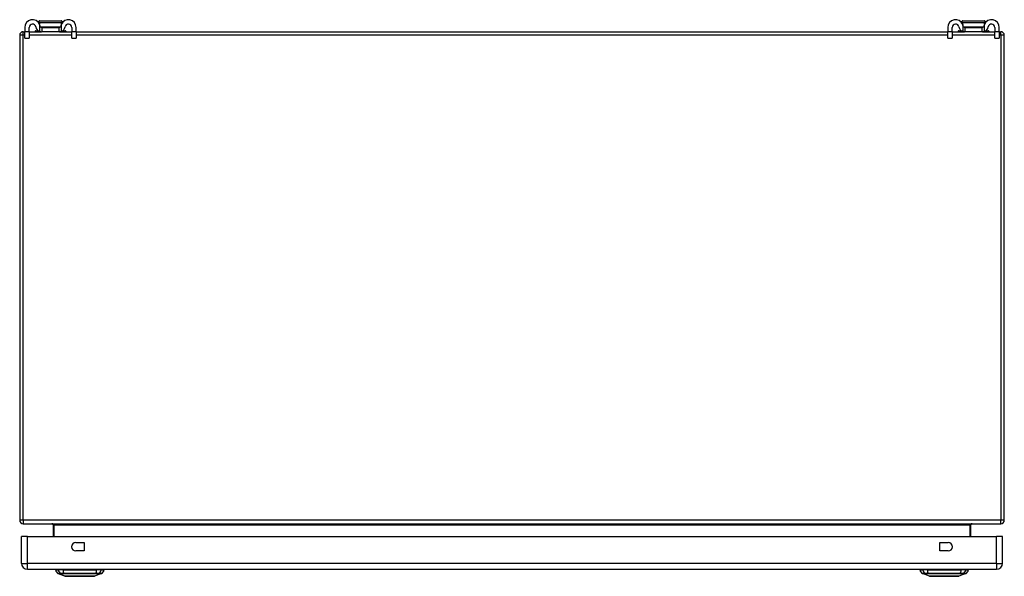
# Model space of a CAD drawing. Header units: inches. Extents: x 11 to 168, y 11 to 114.
# Tile 1 of 14: x 11 to 35, y 11 to 25. Entities that reach past the tile are written whole.
import ezdxf

# ---------------------------------------------------------------- set-up
doc = ezdxf.new("R2010")
doc.units = ezdxf.units.IN
doc.header["$MEASUREMENT"] = 0
doc.layers.add('Visible Edges(ANSI)', color=7, linetype='Continuous', lineweight=25)
doc.layers.add('Visible Tangent Edges(ANSI)', color=7, linetype='Continuous', lineweight=25)

msp = doc.modelspace()

# ---------------------------------------------------------------- linework, layer by layer
at = {"layer": 'Visible Edges(ANSI)'}
for p, q in [((11.335, 24.315), (11.335, 24.209)), ((11.44, 24.209), (11.44, 24.315)), ((11.691, 24.398), (11.693, 24.398)), ((11.701, 24.473), (12.219, 24.473)), ((11.739, 24.315), (11.757, 24.315)), ((11.757, 24.21), (11.757, 24.315)), ((11.757, 24.315), (12.163, 24.315)), ((12.163, 24.315), (12.181, 24.315)), ((12.163, 24.315), (12.163, 24.21)), ((12.226, 24.398), (12.229, 24.398)), ((12.48, 24.315), (12.48, 24.209)), ((12.585, 24.209), (12.585, 24.315)), ((33.835, 24.315), (33.835, 24.209)), ((33.94, 24.209), (33.94, 24.315)), ((34.191, 24.398), (34.193, 24.398)), ((34.201, 24.473), (34.719, 24.473)), ((34.239, 24.315), (34.257, 24.315)), ((34.257, 24.21), (34.257, 24.315)), ((34.257, 24.315), (34.663, 24.315)), ((34.663, 24.315), (34.681, 24.315)), ((34.663, 24.315), (34.663, 24.21)), ((34.726, 24.398), (34.729, 24.398)), ((34.98, 24.315), (34.98, 24.209)), ((35.085, 24.209), (35.085, 24.315)), ((11.21, 24.126), (11.21, 12.294)), ((11.294, 24.21), (11.335, 24.21)), ((11.335, 24.053), (11.335, 24.209)), ((11.335, 24.053), (11.44, 24.053)), ((11.44, 24.21), (11.739, 24.21)), ((11.44, 24.209), (11.44, 24.053)), ((11.586, 24.222), (11.586, 24.218)), ((11.594, 24.23), (11.668, 24.23)), ((11.757, 24.21), (11.739, 24.21)), ((12.163, 24.21), (11.757, 24.21)), ((12.181, 24.21), (12.163, 24.21)), ((12.181, 24.21), (12.48, 24.21)), ((12.252, 24.23), (12.326, 24.23)), ((12.334, 24.222), (12.334, 24.218)), ((12.48, 24.053), (12.48, 24.209)), ((12.48, 24.053), (12.585, 24.053)), ((12.585, 24.21), (33.835, 24.21)), ((12.585, 24.209), (12.585, 24.053)), ((33.835, 24.053), (33.835, 24.209)), ((33.835, 24.053), (33.94, 24.053)), ((33.94, 24.21), (34.239, 24.21)), ((33.94, 24.209), (33.94, 24.053)), ((34.086, 24.222), (34.086, 24.218)), ((34.094, 24.23), (34.168, 24.23)), ((34.257, 24.21), (34.239, 24.21)), ((34.663, 24.21), (34.257, 24.21)), ((34.681, 24.21), (34.663, 24.21)), ((34.681, 24.21), (34.98, 24.21)), ((34.752, 24.23), (34.826, 24.23)), ((34.834, 24.222), (34.834, 24.218)), ((34.98, 24.053), (34.98, 24.209)), ((34.98, 24.053), (35.085, 24.053)), ((35.085, 24.21), (35.126, 24.21)), ((35.085, 24.209), (35.085, 24.053)), ((35.21, 12.294), (35.21, 24.126)), ((11.294, 12.21), (35.126, 12.21)), ((12.023, 12.179), (12.023, 11.898)), ((34.397, 11.898), (34.397, 12.179)), ((11.251, 11.244), (11.251, 11.898)), ((11.397, 11.898), (11.251, 11.898)), ((11.397, 11.898), (35.023, 11.898)), ((35.169, 11.898), (35.023, 11.898)), ((35.169, 11.244), (35.169, 11.898)), ((12.575, 11.75), (12.778, 11.75)), ((12.778, 11.547), (12.575, 11.547)), ((12.778, 11.75), (12.778, 11.547)), ((33.642, 11.547), (33.642, 11.75)), ((33.642, 11.75), (33.845, 11.75)), ((33.845, 11.547), (33.642, 11.547)), ((11.397, 11.098), (35.023, 11.098)), ((12.084, 11.082), (12.152, 11.082)), ((12.263, 11.082), (12.152, 11.082)), ((12.263, 11.082), (13.087, 11.082)), ((13.197, 11.082), (13.087, 11.082)), ((13.197, 11.082), (13.265, 11.082)), ((33.154, 11.082), (33.222, 11.082)), ((33.333, 11.082), (33.222, 11.082)), ((33.333, 11.082), (34.157, 11.082)), ((34.267, 11.082), (34.157, 11.082)), ((34.267, 11.082), (34.335, 11.082)), ((12.318, 10.928), (12.144, 10.996)), ((13.206, 10.996), (13.032, 10.928)), ((33.388, 10.928), (33.214, 10.996)), ((34.276, 10.996), (34.102, 10.928))]:
    msp.add_line(p, q, dxfattribs=at)
at = {"layer": 'Visible Edges(ANSI)', "flags": 128}
for points in [[(11.701, 24.473), (11.698, 24.473), (11.695, 24.472), (11.693, 24.472), (11.69, 24.471), (11.688, 24.47), (11.685, 24.468), (11.683, 24.467), (11.681, 24.465), (11.679, 24.463), (11.677, 24.461), (11.676, 24.459), (11.674, 24.457), (11.673, 24.454), (11.672, 24.452), (11.672, 24.449), (11.671, 24.446), (11.671, 24.444), (11.671, 24.441), (11.671, 24.438), (11.672, 24.436), (11.673, 24.433), (11.674, 24.431), (11.675, 24.428), (11.677, 24.426)], [(11.677, 24.426), (11.677, 24.425), (11.678, 24.424), (11.679, 24.423), (11.68, 24.422), (11.68, 24.42), (11.681, 24.419), (11.682, 24.418), (11.683, 24.417), (11.683, 24.416), (11.684, 24.415), (11.685, 24.413), (11.686, 24.412), (11.686, 24.411), (11.687, 24.41), (11.688, 24.409), (11.688, 24.407), (11.689, 24.406), (11.69, 24.405), (11.69, 24.404), (11.691, 24.403), (11.691, 24.401), (11.692, 24.4), (11.693, 24.399), (11.693, 24.398)], [(11.708, 24.342), (11.708, 24.344), (11.707, 24.346), (11.707, 24.348), (11.707, 24.35), (11.706, 24.352), (11.706, 24.354), (11.705, 24.356), (11.705, 24.358), (11.704, 24.36), (11.704, 24.362), (11.703, 24.364), (11.703, 24.366), (11.702, 24.368), (11.702, 24.37), (11.701, 24.372), (11.701, 24.373), (11.7, 24.375), (11.699, 24.377), (11.699, 24.379), (11.698, 24.381), (11.697, 24.383), (11.696, 24.385), (11.696, 24.387), (11.695, 24.389)], [(11.739, 24.315), (11.737, 24.315), (11.736, 24.315), (11.734, 24.315), (11.733, 24.316), (11.731, 24.316), (11.729, 24.317), (11.728, 24.317), (11.726, 24.318), (11.724, 24.319), (11.723, 24.32), (11.721, 24.321), (11.72, 24.322), (11.718, 24.323), (11.717, 24.324), (11.715, 24.326), (11.714, 24.327), (11.713, 24.329), (11.712, 24.33), (11.711, 24.332), (11.71, 24.334), (11.709, 24.336), (11.709, 24.338), (11.708, 24.34), (11.708, 24.342)], [(12.212, 24.342), (12.211, 24.34), (12.211, 24.338), (12.21, 24.336), (12.21, 24.334), (12.209, 24.332), (12.208, 24.33), (12.207, 24.329), (12.206, 24.327), (12.204, 24.326), (12.203, 24.324), (12.202, 24.323), (12.2, 24.322), (12.198, 24.321), (12.197, 24.32), (12.195, 24.319), (12.194, 24.318), (12.192, 24.317), (12.19, 24.317), (12.189, 24.316), (12.187, 24.316), (12.186, 24.315), (12.184, 24.315), (12.182, 24.315), (12.181, 24.315)], [(12.225, 24.389), (12.224, 24.387), (12.223, 24.385), (12.223, 24.383), (12.222, 24.381), (12.221, 24.379), (12.22, 24.377), (12.22, 24.375), (12.219, 24.373), (12.219, 24.372), (12.218, 24.37), (12.217, 24.368), (12.217, 24.366), (12.216, 24.364), (12.216, 24.362), (12.215, 24.36), (12.215, 24.358), (12.214, 24.356), (12.214, 24.354), (12.213, 24.352), (12.213, 24.35), (12.213, 24.348), (12.212, 24.346), (12.212, 24.344), (12.212, 24.342)], [(12.243, 24.426), (12.245, 24.428), (12.246, 24.431), (12.247, 24.433), (12.248, 24.436), (12.248, 24.438), (12.249, 24.441), (12.249, 24.444), (12.248, 24.446), (12.248, 24.449), (12.247, 24.452), (12.246, 24.454), (12.245, 24.457), (12.244, 24.459), (12.242, 24.461), (12.241, 24.463), (12.239, 24.465), (12.237, 24.467), (12.234, 24.468), (12.232, 24.47), (12.229, 24.471), (12.227, 24.472), (12.224, 24.472), (12.221, 24.473), (12.219, 24.473)], [(12.226, 24.398), (12.227, 24.399), (12.228, 24.4), (12.228, 24.401), (12.229, 24.403), (12.229, 24.404), (12.23, 24.405), (12.231, 24.406), (12.231, 24.407), (12.232, 24.409), (12.233, 24.41), (12.233, 24.411), (12.234, 24.412), (12.235, 24.413), (12.236, 24.415), (12.236, 24.416), (12.237, 24.417), (12.238, 24.418), (12.238, 24.419), (12.239, 24.42), (12.24, 24.422), (12.241, 24.423), (12.242, 24.424), (12.242, 24.425), (12.243, 24.426)], [(34.201, 24.473), (34.198, 24.473), (34.195, 24.472), (34.193, 24.472), (34.19, 24.471), (34.188, 24.47), (34.185, 24.468), (34.183, 24.467), (34.181, 24.465), (34.179, 24.463), (34.177, 24.461), (34.176, 24.459), (34.174, 24.457), (34.173, 24.454), (34.172, 24.452), (34.172, 24.449), (34.171, 24.446), (34.171, 24.444), (34.171, 24.441), (34.171, 24.438), (34.172, 24.436), (34.173, 24.433), (34.174, 24.431), (34.175, 24.428), (34.177, 24.426)], [(34.177, 24.426), (34.177, 24.425), (34.178, 24.424), (34.179, 24.423), (34.18, 24.422), (34.18, 24.42), (34.181, 24.419), (34.182, 24.418), (34.183, 24.417), (34.183, 24.416), (34.184, 24.415), (34.185, 24.413), (34.186, 24.412), (34.186, 24.411), (34.187, 24.41), (34.188, 24.409), (34.188, 24.407), (34.189, 24.406), (34.19, 24.405), (34.19, 24.404), (34.191, 24.403), (34.191, 24.401), (34.192, 24.4), (34.193, 24.399), (34.193, 24.398)], [(34.208, 24.342), (34.208, 24.344), (34.207, 24.346), (34.207, 24.348), (34.207, 24.35), (34.206, 24.352), (34.206, 24.354), (34.205, 24.356), (34.205, 24.358), (34.204, 24.36), (34.204, 24.362), (34.203, 24.364), (34.203, 24.366), (34.202, 24.368), (34.202, 24.37), (34.201, 24.372), (34.201, 24.373), (34.2, 24.375), (34.199, 24.377), (34.199, 24.379), (34.198, 24.381), (34.197, 24.383), (34.196, 24.385), (34.196, 24.387), (34.195, 24.389)], [(34.239, 24.315), (34.237, 24.315), (34.236, 24.315), (34.234, 24.315), (34.233, 24.316), (34.231, 24.316), (34.229, 24.317), (34.228, 24.317), (34.226, 24.318), (34.224, 24.319), (34.223, 24.32), (34.221, 24.321), (34.22, 24.322), (34.218, 24.323), (34.217, 24.324), (34.215, 24.326), (34.214, 24.327), (34.213, 24.329), (34.212, 24.33), (34.211, 24.332), (34.21, 24.334), (34.209, 24.336), (34.209, 24.338), (34.208, 24.34), (34.208, 24.342)], [(34.712, 24.342), (34.711, 24.34), (34.711, 24.338), (34.71, 24.336), (34.71, 24.334), (34.709, 24.332), (34.708, 24.33), (34.707, 24.329), (34.706, 24.327), (34.704, 24.326), (34.703, 24.324), (34.702, 24.323), (34.7, 24.322), (34.698, 24.321), (34.697, 24.32), (34.695, 24.319), (34.694, 24.318), (34.692, 24.317), (34.69, 24.317), (34.689, 24.316), (34.687, 24.316), (34.686, 24.315), (34.684, 24.315), (34.682, 24.315), (34.681, 24.315)], [(34.725, 24.389), (34.724, 24.387), (34.723, 24.385), (34.723, 24.383), (34.722, 24.381), (34.721, 24.379), (34.72, 24.377), (34.72, 24.375), (34.719, 24.373), (34.719, 24.372), (34.718, 24.37), (34.717, 24.368), (34.717, 24.366), (34.716, 24.364), (34.716, 24.362), (34.715, 24.36), (34.715, 24.358), (34.714, 24.356), (34.714, 24.354), (34.713, 24.352), (34.713, 24.35), (34.713, 24.348), (34.712, 24.346), (34.712, 24.344), (34.712, 24.342)], [(34.743, 24.426), (34.745, 24.428), (34.746, 24.431), (34.747, 24.433), (34.748, 24.436), (34.748, 24.438), (34.749, 24.441), (34.749, 24.444), (34.748, 24.446), (34.748, 24.449), (34.747, 24.452), (34.746, 24.454), (34.745, 24.457), (34.744, 24.459), (34.742, 24.461), (34.741, 24.463), (34.739, 24.465), (34.737, 24.467), (34.734, 24.468), (34.732, 24.47), (34.729, 24.471), (34.727, 24.472), (34.724, 24.472), (34.721, 24.473), (34.719, 24.473)], [(34.726, 24.398), (34.727, 24.399), (34.728, 24.4), (34.728, 24.401), (34.729, 24.403), (34.729, 24.404), (34.73, 24.405), (34.731, 24.406), (34.731, 24.407), (34.732, 24.409), (34.733, 24.41), (34.733, 24.411), (34.734, 24.412), (34.735, 24.413), (34.736, 24.415), (34.736, 24.416), (34.737, 24.417), (34.738, 24.418), (34.738, 24.419), (34.739, 24.42), (34.74, 24.422), (34.741, 24.423), (34.742, 24.424), (34.742, 24.425), (34.743, 24.426)], [(11.695, 24.217), (11.697, 24.217), (11.699, 24.216), (11.701, 24.216), (11.703, 24.215), (11.705, 24.215), (11.706, 24.214), (11.708, 24.214), (11.71, 24.213), (11.712, 24.213), (11.714, 24.212), (11.716, 24.212), (11.718, 24.212), (11.72, 24.211), (11.722, 24.211), (11.724, 24.211), (11.726, 24.211), (11.727, 24.211), (11.729, 24.21), (11.731, 24.21), (11.733, 24.21), (11.734, 24.21), (11.736, 24.21), (11.737, 24.21), (11.739, 24.21)], [(12.181, 24.21), (12.182, 24.21), (12.184, 24.21), (12.186, 24.21), (12.187, 24.21), (12.189, 24.21), (12.19, 24.21), (12.192, 24.211), (12.194, 24.211), (12.196, 24.211), (12.198, 24.211), (12.2, 24.211), (12.201, 24.212), (12.203, 24.212), (12.205, 24.212), (12.207, 24.213), (12.209, 24.213), (12.211, 24.214), (12.213, 24.214), (12.215, 24.215), (12.217, 24.215), (12.219, 24.216), (12.221, 24.216), (12.223, 24.217), (12.225, 24.217)], [(34.195, 24.217), (34.197, 24.217), (34.199, 24.216), (34.201, 24.216), (34.203, 24.215), (34.205, 24.215), (34.206, 24.214), (34.208, 24.214), (34.21, 24.213), (34.212, 24.213), (34.214, 24.212), (34.216, 24.212), (34.218, 24.212), (34.22, 24.211), (34.222, 24.211), (34.224, 24.211), (34.226, 24.211), (34.227, 24.211), (34.229, 24.21), (34.231, 24.21), (34.233, 24.21), (34.234, 24.21), (34.236, 24.21), (34.237, 24.21), (34.239, 24.21)], [(34.681, 24.21), (34.682, 24.21), (34.684, 24.21), (34.686, 24.21), (34.687, 24.21), (34.689, 24.21), (34.69, 24.21), (34.692, 24.211), (34.694, 24.211), (34.696, 24.211), (34.698, 24.211), (34.7, 24.211), (34.701, 24.212), (34.703, 24.212), (34.705, 24.212), (34.707, 24.213), (34.709, 24.213), (34.711, 24.214), (34.713, 24.214), (34.715, 24.215), (34.717, 24.215), (34.719, 24.216), (34.721, 24.216), (34.723, 24.217), (34.725, 24.217)], [(12.32, 10.928), (12.32, 10.928), (12.321, 10.928), (12.324, 10.928), (12.327, 10.927), (12.33, 10.927), (12.335, 10.927), (12.34, 10.927), (12.347, 10.927), (12.354, 10.927), (12.362, 10.927), (12.37, 10.927), (12.38, 10.927), (12.39, 10.927), (12.4, 10.927), (12.412, 10.927), (12.424, 10.927), (12.436, 10.927), (12.45, 10.927), (12.463, 10.927), (12.477, 10.927), (12.492, 10.927), (12.507, 10.927), (12.523, 10.927), (12.539, 10.927), (12.555, 10.927), (12.572, 10.927), (12.589, 10.927), (12.606, 10.927), (12.623, 10.928), (12.64, 10.928), (12.658, 10.928), (12.675, 10.928), (12.693, 10.928), (12.71, 10.928), (12.727, 10.928), (12.744, 10.927), (12.761, 10.927), (12.778, 10.927), (12.795, 10.927), (12.811, 10.927), (12.827, 10.927), (12.843, 10.927), (12.858, 10.927), (12.873, 10.927), (12.887, 10.927), (12.901, 10.927), (12.914, 10.927), (12.926, 10.927), (12.938, 10.927), (12.95, 10.927), (12.96, 10.927), (12.97, 10.927), (12.98, 10.927), (12.988, 10.927), (12.996, 10.927), (13.003, 10.927), (13.009, 10.927), (13.015, 10.927), (13.019, 10.927), (13.023, 10.927), (13.026, 10.928), (13.028, 10.928), (13.03, 10.928), (13.03, 10.928)], [(33.39, 10.928), (33.39, 10.928), (33.391, 10.928), (33.394, 10.928), (33.397, 10.927), (33.4, 10.927), (33.405, 10.927), (33.41, 10.927), (33.417, 10.927), (33.424, 10.927), (33.432, 10.927), (33.44, 10.927), (33.45, 10.927), (33.46, 10.927), (33.47, 10.927), (33.482, 10.927), (33.494, 10.927), (33.506, 10.927), (33.519, 10.927), (33.533, 10.927), (33.547, 10.927), (33.562, 10.927), (33.577, 10.927), (33.593, 10.927), (33.609, 10.927), (33.625, 10.927), (33.642, 10.927), (33.659, 10.927), (33.676, 10.927), (33.693, 10.928), (33.71, 10.928), (33.727, 10.928), (33.745, 10.928), (33.762, 10.928), (33.78, 10.928), (33.797, 10.928), (33.814, 10.927), (33.831, 10.927), (33.848, 10.927), (33.865, 10.927), (33.881, 10.927), (33.897, 10.927), (33.913, 10.927), (33.928, 10.927), (33.943, 10.927), (33.957, 10.927), (33.971, 10.927), (33.984, 10.927), (33.996, 10.927), (34.008, 10.927), (34.02, 10.927), (34.03, 10.927), (34.04, 10.927), (34.05, 10.927), (34.058, 10.927), (34.066, 10.927), (34.073, 10.927), (34.079, 10.927), (34.085, 10.927), (34.089, 10.927), (34.093, 10.927), (34.096, 10.928), (34.098, 10.928), (34.1, 10.928), (34.1, 10.928)]]:
    msp.add_lwpolyline(points, dxfattribs=at)
at = {"layer": 'Visible Edges(ANSI)'}
for centre, radius, start, end in [((11.522, 24.315), 0.188, 23.0739, 180), ((12.397, 24.315), 0.188, 0, 156.9261), ((34.022, 24.315), 0.188, 23.0739, 180), ((34.897, 24.315), 0.188, 0, 156.9261), ((11.522, 24.315), 0.0825, 8.1564, 180), ((11.739, 24.346), 0.136, 188.1564, 251.2171), ((11.518, 24.315), 0.192, 7.5355, 25.5123), ((12.402, 24.315), 0.192, 154.4877, 172.4645), ((12.181, 24.346), 0.136, 288.7829, 351.8436), ((12.397, 24.315), 0.0825, 0, 171.8436), ((34.022, 24.315), 0.0825, 8.1564, 180), ((34.239, 24.346), 0.136, 188.1564, 251.2171), ((34.018, 24.315), 0.192, 7.5355, 25.5123), ((34.902, 24.315), 0.192, 154.4877, 172.4645), ((34.681, 24.346), 0.136, 288.7829, 351.8436), ((34.897, 24.315), 0.0825, 0, 171.8436), ((11.294, 24.126), 0.084, 90, 180), ((11.594, 24.222), 0.00787, 90, 180), ((11.594, 24.218), 0.00787, 180, 270), ((12.326, 24.222), 0.00787, 0, 90), ((12.326, 24.218), 0.00787, 270, 0), ((34.094, 24.222), 0.00787, 90, 180), ((34.094, 24.218), 0.00787, 180, 270), ((34.826, 24.222), 0.00787, 0, 90), ((34.826, 24.218), 0.00787, 270, 0), ((35.126, 24.126), 0.084, 0, 90), ((11.294, 12.294), 0.084, 180, 270), ((35.126, 12.294), 0.084, 270, 0), ((11.992, 12.179), 0.031, 0, 90), ((34.428, 12.179), 0.031, 90, 180), ((12.575, 11.648), 0.102, 90, 270), ((33.845, 11.648), 0.102, 270, 90), ((11.397, 11.244), 0.146, 180, 270), ((12.201, 11.099), 0.118, 187.9413, 240.2709), ((12.143, 11.075), 0.0394, 143.1301, 168.463), ((13.148, 11.099), 0.118, 299.7291, 352.0587), ((13.206, 11.075), 0.0394, 11.537, 36.8699), ((33.271, 11.099), 0.118, 187.9413, 240.2709), ((33.213, 11.075), 0.0394, 143.1301, 168.463), ((34.218, 11.099), 0.118, 299.7291, 352.0587), ((34.276, 11.075), 0.0394, 11.537, 36.8699), ((35.023, 11.244), 0.146, 270, 0), ((12.148, 11.005), 0.00984, 240.2709, 248.7495), ((12.32, 10.932), 0.00492, 248.7495, 269.7912), ((13.03, 10.932), 0.00492, 270.2088, 291.2505), ((13.202, 11.005), 0.00984, 291.2505, 299.7291), ((33.218, 11.005), 0.00984, 240.2709, 248.7495), ((33.39, 10.932), 0.00492, 248.7495, 269.7912), ((34.1, 10.932), 0.00492, 270.2088, 291.2505), ((34.272, 11.005), 0.00984, 291.2505, 299.7291)]:
    msp.add_arc(centre, radius, start, end, dxfattribs=at)
at = {"layer": 'Visible Tangent Edges(ANSI)'}
for p, q in [((12.243, 24.426), (11.677, 24.426)), ((11.695, 24.389), (11.695, 24.217)), ((11.712, 24.33), (12.207, 24.33)), ((12.225, 24.217), (12.225, 24.389)), ((34.743, 24.426), (34.177, 24.426)), ((34.195, 24.389), (34.195, 24.217)), ((34.212, 24.33), (34.707, 24.33)), ((34.725, 24.217), (34.725, 24.389)), ((11.294, 24.126), (11.21, 24.126)), ((11.294, 24.126), (11.294, 24.21)), ((11.294, 12.294), (11.294, 24.126)), ((11.335, 24.126), (11.294, 24.126)), ((11.44, 24.209), (11.335, 24.209)), ((12.48, 24.126), (11.44, 24.126)), ((11.683, 24.222), (11.586, 24.222)), ((11.586, 24.218), (11.693, 24.218)), ((12.227, 24.218), (12.334, 24.218)), ((12.334, 24.222), (12.236, 24.222)), ((12.585, 24.209), (12.48, 24.209)), ((33.835, 24.126), (12.585, 24.126)), ((33.94, 24.209), (33.835, 24.209)), ((34.98, 24.126), (33.94, 24.126)), ((34.183, 24.222), (34.086, 24.222)), ((34.086, 24.218), (34.193, 24.218)), ((34.727, 24.218), (34.834, 24.218)), ((34.834, 24.222), (34.736, 24.222)), ((35.085, 24.209), (34.98, 24.209)), ((35.126, 24.126), (35.085, 24.126)), ((35.126, 24.126), (35.126, 24.21)), ((35.21, 24.126), (35.126, 24.126)), ((35.126, 24.126), (35.126, 12.294)), ((11.294, 12.294), (11.21, 12.294)), ((35.126, 12.294), (11.294, 12.294)), ((11.294, 12.294), (11.294, 12.21)), ((35.21, 12.294), (35.126, 12.294)), ((35.126, 12.21), (35.126, 12.294)), ((12.054, 12.179), (12.023, 12.179)), ((12.054, 11.898), (12.054, 12.179)), ((12.054, 12.179), (34.366, 12.179)), ((34.366, 12.179), (34.397, 12.179)), ((34.366, 12.179), (34.366, 11.898)), ((11.397, 11.244), (11.397, 11.898)), ((35.023, 11.244), (35.023, 11.898)), ((11.251, 11.244), (11.397, 11.244)), ((35.023, 11.244), (11.397, 11.244)), ((11.397, 11.098), (11.397, 11.244)), ((35.023, 11.244), (35.023, 11.098)), ((35.023, 11.244), (35.169, 11.244)), ((12.144, 10.996), (12.318, 10.928)), ((12.209, 10.995), (12.209, 10.995)), ((12.282, 10.995), (12.283, 10.995)), ((13.067, 10.995), (13.067, 10.995)), ((13.14, 10.995), (13.141, 10.995)), ((33.279, 10.995), (33.279, 10.995)), ((33.352, 10.995), (33.353, 10.995)), ((34.276, 10.996), (34.102, 10.928)), ((34.137, 10.995), (34.137, 10.995)), ((34.21, 10.995), (34.211, 10.995))]:
    msp.add_line(p, q, dxfattribs=at)
at = {"layer": 'Visible Tangent Edges(ANSI)', "flags": 128}
for points in [[(12.207, 10.996), (12.202, 10.996), (12.197, 10.996), (12.192, 10.996), (12.188, 10.996), (12.183, 10.996), (12.179, 10.996), (12.175, 10.996), (12.172, 10.996), (12.168, 10.996), (12.165, 10.996), (12.162, 10.996), (12.159, 10.996), (12.156, 10.996), (12.154, 10.996), (12.152, 10.996), (12.15, 10.996), (12.148, 10.996), (12.147, 10.996), (12.146, 10.996), (12.144, 10.996), (12.144, 10.996), (12.143, 10.996), (12.143, 10.996), (12.143, 10.996)], [(12.144, 10.996), (12.144, 10.996), (12.144, 10.996), (12.145, 10.996), (12.146, 10.996), (12.147, 10.996), (12.148, 10.996), (12.15, 10.996), (12.151, 10.996), (12.153, 10.996), (12.155, 10.995), (12.158, 10.995), (12.16, 10.995), (12.163, 10.995), (12.166, 10.995), (12.17, 10.995), (12.173, 10.995), (12.177, 10.995), (12.181, 10.995), (12.185, 10.995), (12.189, 10.995), (12.194, 10.995), (12.199, 10.995), (12.204, 10.995), (12.209, 10.995)], [(12.282, 10.996), (12.277, 10.996), (12.273, 10.996), (12.269, 10.996), (12.265, 10.996), (12.261, 10.996), (12.257, 10.996), (12.253, 10.996), (12.25, 10.996), (12.246, 10.996), (12.242, 10.996), (12.239, 10.996), (12.236, 10.996), (12.233, 10.996), (12.23, 10.996), (12.227, 10.996), (12.224, 10.996), (12.221, 10.996), (12.219, 10.996), (12.217, 10.996), (12.214, 10.996), (12.212, 10.996), (12.21, 10.996), (12.209, 10.996), (12.207, 10.996)], [(12.209, 10.995), (12.211, 10.995), (12.213, 10.995), (12.214, 10.995), (12.216, 10.995), (12.219, 10.995), (12.221, 10.995), (12.223, 10.995), (12.226, 10.995), (12.229, 10.995), (12.231, 10.995), (12.234, 10.995), (12.237, 10.995), (12.241, 10.995), (12.244, 10.995), (12.247, 10.995), (12.251, 10.995), (12.255, 10.995), (12.258, 10.995), (12.262, 10.995), (12.266, 10.995), (12.27, 10.995), (12.274, 10.995), (12.278, 10.995), (12.282, 10.995)], [(13.068, 10.996), (13.036, 10.996), (13.004, 10.996), (12.972, 10.996), (12.939, 10.996), (12.907, 10.996), (12.874, 10.996), (12.841, 10.996), (12.807, 10.996), (12.774, 10.996), (12.741, 10.996), (12.707, 10.996), (12.674, 10.996), (12.641, 10.996), (12.608, 10.996), (12.574, 10.996), (12.541, 10.996), (12.508, 10.996), (12.475, 10.996), (12.442, 10.996), (12.41, 10.996), (12.377, 10.996), (12.345, 10.996), (12.313, 10.996), (12.282, 10.996)], [(12.283, 10.995), (12.314, 10.995), (12.346, 10.995), (12.378, 10.995), (12.411, 10.995), (12.443, 10.995), (12.476, 10.995), (12.509, 10.995), (12.541, 10.996), (12.575, 10.996), (12.608, 10.996), (12.641, 10.996), (12.674, 10.996), (12.707, 10.996), (12.741, 10.996), (12.774, 10.996), (12.807, 10.996), (12.84, 10.995), (12.873, 10.995), (12.906, 10.995), (12.939, 10.995), (12.971, 10.995), (13.003, 10.995), (13.035, 10.995), (13.067, 10.995)], [(12.4, 10.927), (12.394, 10.928), (12.388, 10.928), (12.382, 10.928), (12.376, 10.928), (12.37, 10.928), (12.365, 10.928), (12.36, 10.928), (12.355, 10.928), (12.351, 10.928), (12.347, 10.928), (12.343, 10.928), (12.339, 10.928), (12.336, 10.928), (12.333, 10.928), (12.33, 10.928), (12.327, 10.928), (12.325, 10.928), (12.323, 10.928), (12.322, 10.928), (12.32, 10.928), (12.319, 10.928), (12.319, 10.928), (12.318, 10.928), (12.318, 10.928)], [(12.447, 10.927), (12.445, 10.927), (12.443, 10.927), (12.441, 10.927), (12.439, 10.927), (12.437, 10.927), (12.435, 10.927), (12.433, 10.927), (12.431, 10.927), (12.429, 10.927), (12.427, 10.927), (12.425, 10.927), (12.423, 10.927), (12.421, 10.927), (12.419, 10.927), (12.417, 10.927), (12.415, 10.927), (12.413, 10.927), (12.411, 10.927), (12.409, 10.927), (12.407, 10.927), (12.406, 10.927), (12.404, 10.927), (12.402, 10.927), (12.4, 10.927)], [(12.902, 10.927), (12.886, 10.928), (12.869, 10.928), (12.852, 10.928), (12.834, 10.928), (12.815, 10.928), (12.796, 10.928), (12.776, 10.928), (12.756, 10.928), (12.736, 10.928), (12.716, 10.928), (12.696, 10.928), (12.675, 10.928), (12.654, 10.928), (12.634, 10.928), (12.613, 10.928), (12.593, 10.928), (12.573, 10.928), (12.554, 10.928), (12.535, 10.928), (12.516, 10.928), (12.498, 10.928), (12.48, 10.928), (12.463, 10.928), (12.447, 10.927)], [(12.949, 10.927), (12.948, 10.927), (12.946, 10.927), (12.944, 10.927), (12.942, 10.927), (12.94, 10.927), (12.939, 10.927), (12.937, 10.927), (12.935, 10.927), (12.933, 10.927), (12.931, 10.927), (12.929, 10.927), (12.927, 10.927), (12.925, 10.927), (12.923, 10.927), (12.921, 10.927), (12.919, 10.927), (12.917, 10.927), (12.915, 10.927), (12.913, 10.927), (12.911, 10.927), (12.909, 10.927), (12.907, 10.927), (12.905, 10.927), (12.902, 10.927)], [(13.032, 10.928), (13.032, 10.928), (13.031, 10.928), (13.03, 10.928), (13.029, 10.928), (13.028, 10.928), (13.026, 10.928), (13.024, 10.928), (13.022, 10.928), (13.02, 10.928), (13.017, 10.928), (13.014, 10.928), (13.01, 10.928), (13.007, 10.928), (13.003, 10.928), (12.999, 10.928), (12.994, 10.928), (12.989, 10.928), (12.984, 10.928), (12.979, 10.928), (12.974, 10.928), (12.968, 10.928), (12.962, 10.928), (12.956, 10.928), (12.949, 10.927)], [(13.067, 10.995), (13.071, 10.995), (13.076, 10.995), (13.08, 10.995), (13.084, 10.995), (13.088, 10.995), (13.091, 10.995), (13.095, 10.995), (13.099, 10.995), (13.102, 10.995), (13.106, 10.995), (13.109, 10.995), (13.112, 10.995), (13.115, 10.995), (13.118, 10.995), (13.121, 10.995), (13.124, 10.995), (13.126, 10.995), (13.129, 10.995), (13.131, 10.995), (13.133, 10.995), (13.135, 10.995), (13.137, 10.995), (13.139, 10.995), (13.14, 10.995)], [(13.142, 10.996), (13.141, 10.996), (13.139, 10.996), (13.137, 10.996), (13.135, 10.996), (13.133, 10.996), (13.131, 10.996), (13.128, 10.996), (13.126, 10.996), (13.123, 10.996), (13.12, 10.996), (13.117, 10.996), (13.114, 10.996), (13.111, 10.996), (13.107, 10.996), (13.104, 10.996), (13.1, 10.996), (13.096, 10.996), (13.093, 10.996), (13.089, 10.996), (13.085, 10.996), (13.081, 10.996), (13.076, 10.996), (13.072, 10.996), (13.068, 10.996)], [(13.141, 10.995), (13.146, 10.995), (13.151, 10.995), (13.156, 10.995), (13.16, 10.995), (13.165, 10.995), (13.169, 10.995), (13.173, 10.995), (13.177, 10.995), (13.18, 10.995), (13.183, 10.995), (13.186, 10.995), (13.189, 10.995), (13.192, 10.995), (13.194, 10.995), (13.196, 10.996), (13.198, 10.996), (13.2, 10.996), (13.202, 10.996), (13.203, 10.996), (13.204, 10.996), (13.205, 10.996), (13.205, 10.996), (13.206, 10.996), (13.206, 10.996)], [(13.207, 10.996), (13.207, 10.996), (13.207, 10.996), (13.206, 10.996), (13.205, 10.996), (13.204, 10.996), (13.203, 10.996), (13.201, 10.996), (13.2, 10.996), (13.198, 10.996), (13.196, 10.996), (13.193, 10.996), (13.191, 10.996), (13.188, 10.996), (13.185, 10.996), (13.182, 10.996), (13.178, 10.996), (13.174, 10.996), (13.171, 10.996), (13.166, 10.996), (13.162, 10.996), (13.157, 10.996), (13.153, 10.996), (13.148, 10.996), (13.142, 10.996)], [(33.277, 10.996), (33.272, 10.996), (33.267, 10.996), (33.262, 10.996), (33.258, 10.996), (33.253, 10.996), (33.249, 10.996), (33.245, 10.996), (33.242, 10.996), (33.238, 10.996), (33.235, 10.996), (33.232, 10.996), (33.229, 10.996), (33.226, 10.996), (33.224, 10.996), (33.222, 10.996), (33.22, 10.996), (33.218, 10.996), (33.217, 10.996), (33.216, 10.996), (33.214, 10.996), (33.214, 10.996), (33.213, 10.996), (33.213, 10.996), (33.213, 10.996)], [(33.214, 10.996), (33.214, 10.996), (33.214, 10.996), (33.215, 10.996), (33.216, 10.996), (33.217, 10.996), (33.218, 10.996), (33.22, 10.996), (33.221, 10.996), (33.223, 10.996), (33.225, 10.995), (33.228, 10.995), (33.23, 10.995), (33.233, 10.995), (33.236, 10.995), (33.24, 10.995), (33.243, 10.995), (33.247, 10.995), (33.251, 10.995), (33.255, 10.995), (33.259, 10.995), (33.264, 10.995), (33.269, 10.995), (33.274, 10.995), (33.279, 10.995)], [(33.352, 10.996), (33.347, 10.996), (33.343, 10.996), (33.339, 10.996), (33.335, 10.996), (33.331, 10.996), (33.327, 10.996), (33.323, 10.996), (33.32, 10.996), (33.316, 10.996), (33.312, 10.996), (33.309, 10.996), (33.306, 10.996), (33.303, 10.996), (33.3, 10.996), (33.297, 10.996), (33.294, 10.996), (33.291, 10.996), (33.289, 10.996), (33.287, 10.996), (33.284, 10.996), (33.282, 10.996), (33.28, 10.996), (33.279, 10.996), (33.277, 10.996)], [(33.279, 10.995), (33.281, 10.995), (33.283, 10.995), (33.284, 10.995), (33.286, 10.995), (33.289, 10.995), (33.291, 10.995), (33.293, 10.995), (33.296, 10.995), (33.299, 10.995), (33.301, 10.995), (33.304, 10.995), (33.307, 10.995), (33.311, 10.995), (33.314, 10.995), (33.317, 10.995), (33.321, 10.995), (33.325, 10.995), (33.328, 10.995), (33.332, 10.995), (33.336, 10.995), (33.34, 10.995), (33.344, 10.995), (33.348, 10.995), (33.352, 10.995)], [(34.138, 10.996), (34.106, 10.996), (34.074, 10.996), (34.042, 10.996), (34.009, 10.996), (33.977, 10.996), (33.944, 10.996), (33.911, 10.996), (33.877, 10.996), (33.844, 10.996), (33.811, 10.996), (33.777, 10.996), (33.744, 10.996), (33.711, 10.996), (33.678, 10.996), (33.644, 10.996), (33.611, 10.996), (33.578, 10.996), (33.545, 10.996), (33.512, 10.996), (33.48, 10.996), (33.447, 10.996), (33.415, 10.996), (33.383, 10.996), (33.352, 10.996)], [(33.353, 10.995), (33.384, 10.995), (33.416, 10.995), (33.448, 10.995), (33.481, 10.995), (33.513, 10.995), (33.546, 10.995), (33.579, 10.995), (33.611, 10.996), (33.645, 10.996), (33.678, 10.996), (33.711, 10.996), (33.744, 10.996), (33.777, 10.996), (33.811, 10.996), (33.844, 10.996), (33.877, 10.996), (33.91, 10.995), (33.943, 10.995), (33.976, 10.995), (34.009, 10.995), (34.041, 10.995), (34.073, 10.995), (34.105, 10.995), (34.137, 10.995)], [(33.47, 10.927), (33.464, 10.928), (33.458, 10.928), (33.452, 10.928), (33.446, 10.928), (33.44, 10.928), (33.435, 10.928), (33.43, 10.928), (33.425, 10.928), (33.421, 10.928), (33.417, 10.928), (33.413, 10.928), (33.409, 10.928), (33.406, 10.928), (33.403, 10.928), (33.4, 10.928), (33.397, 10.928), (33.395, 10.928), (33.393, 10.928), (33.392, 10.928), (33.39, 10.928), (33.389, 10.928), (33.389, 10.928), (33.388, 10.928), (33.388, 10.928)], [(33.517, 10.927), (33.515, 10.927), (33.513, 10.927), (33.511, 10.927), (33.509, 10.927), (33.507, 10.927), (33.505, 10.927), (33.503, 10.927), (33.501, 10.927), (33.499, 10.927), (33.497, 10.927), (33.495, 10.927), (33.493, 10.927), (33.491, 10.927), (33.489, 10.927), (33.487, 10.927), (33.485, 10.927), (33.483, 10.927), (33.481, 10.927), (33.479, 10.927), (33.477, 10.927), (33.476, 10.927), (33.474, 10.927), (33.472, 10.927), (33.47, 10.927)], [(33.972, 10.927), (33.956, 10.928), (33.939, 10.928), (33.922, 10.928), (33.904, 10.928), (33.885, 10.928), (33.866, 10.928), (33.846, 10.928), (33.826, 10.928), (33.806, 10.928), (33.786, 10.928), (33.765, 10.928), (33.745, 10.928), (33.724, 10.928), (33.704, 10.928), (33.683, 10.928), (33.663, 10.928), (33.643, 10.928), (33.624, 10.928), (33.604, 10.928), (33.586, 10.928), (33.568, 10.928), (33.55, 10.928), (33.533, 10.928), (33.517, 10.927)], [(34.019, 10.927), (34.018, 10.927), (34.016, 10.927), (34.014, 10.927), (34.012, 10.927), (34.01, 10.927), (34.009, 10.927), (34.007, 10.927), (34.005, 10.927), (34.003, 10.927), (34.001, 10.927), (33.999, 10.927), (33.997, 10.927), (33.995, 10.927), (33.993, 10.927), (33.991, 10.927), (33.989, 10.927), (33.987, 10.927), (33.985, 10.927), (33.983, 10.927), (33.981, 10.927), (33.979, 10.927), (33.977, 10.927), (33.975, 10.927), (33.972, 10.927)], [(34.102, 10.928), (34.102, 10.928), (34.101, 10.928), (34.1, 10.928), (34.099, 10.928), (34.098, 10.928), (34.096, 10.928), (34.094, 10.928), (34.092, 10.928), (34.09, 10.928), (34.087, 10.928), (34.084, 10.928), (34.08, 10.928), (34.077, 10.928), (34.073, 10.928), (34.069, 10.928), (34.064, 10.928), (34.06, 10.928), (34.055, 10.928), (34.049, 10.928), (34.044, 10.928), (34.038, 10.928), (34.032, 10.928), (34.026, 10.928), (34.019, 10.927)], [(34.137, 10.995), (34.141, 10.995), (34.146, 10.995), (34.15, 10.995), (34.154, 10.995), (34.158, 10.995), (34.161, 10.995), (34.165, 10.995), (34.169, 10.995), (34.172, 10.995), (34.176, 10.995), (34.179, 10.995), (34.182, 10.995), (34.185, 10.995), (34.188, 10.995), (34.191, 10.995), (34.194, 10.995), (34.196, 10.995), (34.199, 10.995), (34.201, 10.995), (34.203, 10.995), (34.205, 10.995), (34.207, 10.995), (34.209, 10.995), (34.21, 10.995)], [(34.212, 10.996), (34.211, 10.996), (34.209, 10.996), (34.207, 10.996), (34.205, 10.996), (34.203, 10.996), (34.201, 10.996), (34.198, 10.996), (34.196, 10.996), (34.193, 10.996), (34.19, 10.996), (34.187, 10.996), (34.184, 10.996), (34.181, 10.996), (34.177, 10.996), (34.174, 10.996), (34.17, 10.996), (34.166, 10.996), (34.163, 10.996), (34.159, 10.996), (34.155, 10.996), (34.151, 10.996), (34.146, 10.996), (34.142, 10.996), (34.138, 10.996)], [(34.211, 10.995), (34.216, 10.995), (34.221, 10.995), (34.226, 10.995), (34.23, 10.995), (34.235, 10.995), (34.239, 10.995), (34.243, 10.995), (34.246, 10.995), (34.25, 10.995), (34.253, 10.995), (34.256, 10.995), (34.259, 10.995), (34.262, 10.995), (34.264, 10.995), (34.266, 10.996), (34.268, 10.996), (34.27, 10.996), (34.272, 10.996), (34.273, 10.996), (34.274, 10.996), (34.275, 10.996), (34.275, 10.996), (34.276, 10.996), (34.276, 10.996)], [(34.277, 10.996), (34.277, 10.996), (34.277, 10.996), (34.276, 10.996), (34.275, 10.996), (34.274, 10.996), (34.273, 10.996), (34.271, 10.996), (34.27, 10.996), (34.268, 10.996), (34.266, 10.996), (34.263, 10.996), (34.261, 10.996), (34.258, 10.996), (34.255, 10.996), (34.252, 10.996), (34.248, 10.996), (34.244, 10.996), (34.241, 10.996), (34.236, 10.996), (34.232, 10.996), (34.227, 10.996), (34.223, 10.996), (34.218, 10.996), (34.212, 10.996)]]:
    msp.add_lwpolyline(points, dxfattribs=at)
at = {"layer": 'Visible Tangent Edges(ANSI)'}
for centre, start, end in [((12.32, 10.932), 248.7495, 269.7912), ((34.1, 10.932), 270.2088, 291.2505)]:
    msp.add_arc(centre, 0.00492, start, end, dxfattribs=at)
for centre, major_axis, ratio, start_param, end_param in [((11.992, 12.179), (0.062, 0), 0.5, 0, 1.570796), ((34.428, 12.179), (-0.062, 0), 0.5, 4.712389, 6.283185), ((12.263, 11.099), (0, -0.118), 0.946806, 4.850991, 5.760348), ((12.301, 11.099), (0, -0.118), 0.321806, 4.850991, 5.760348), ((13.049, 11.099), (0, -0.118), 0.321806, 0.522838, 1.432195), ((13.087, 11.099), (0, -0.118), 0.946806, 0.522838, 1.432195), ((33.333, 11.099), (0, 0.118), 0.946806, 1.709398, 2.618755), ((33.371, 11.099), (0, -0.118), 0.321806, 4.850991, 5.760348), ((34.119, 11.099), (0, -0.118), 0.321806, 0.522838, 1.432195), ((34.157, 11.099), (0, -0.118), 0.946806, 0.522838, 1.432195), ((12.212, 11.005), (0.00009, -0.00984), 0.948405, 5.751701, 5.992347), ((12.283, 11.005), (-0.00003, -0.00984), 0.317047, 5.761322, 6.001968), ((13.066, 11.005), (0.00003, -0.00984), 0.317047, 0.281217, 0.521863), ((13.138, 11.005), (-0.00009, -0.00984), 0.948405, 0.290838, 0.531485), ((33.282, 11.005), (0.00009, -0.00984), 0.948405, 5.751701, 5.992347), ((33.353, 11.005), (-0.00003, -0.00984), 0.317047, 5.761322, 6.001968), ((34.136, 11.005), (0.00003, -0.00984), 0.317047, 0.281217, 0.521863), ((34.208, 11.005), (-0.00009, -0.00984), 0.948405, 0.290838, 0.531485)]:
    msp.add_ellipse(centre, major_axis=major_axis, ratio=ratio, start_param=start_param, end_param=end_param, dxfattribs=at)

doc.saveas('drawing.dxf')
